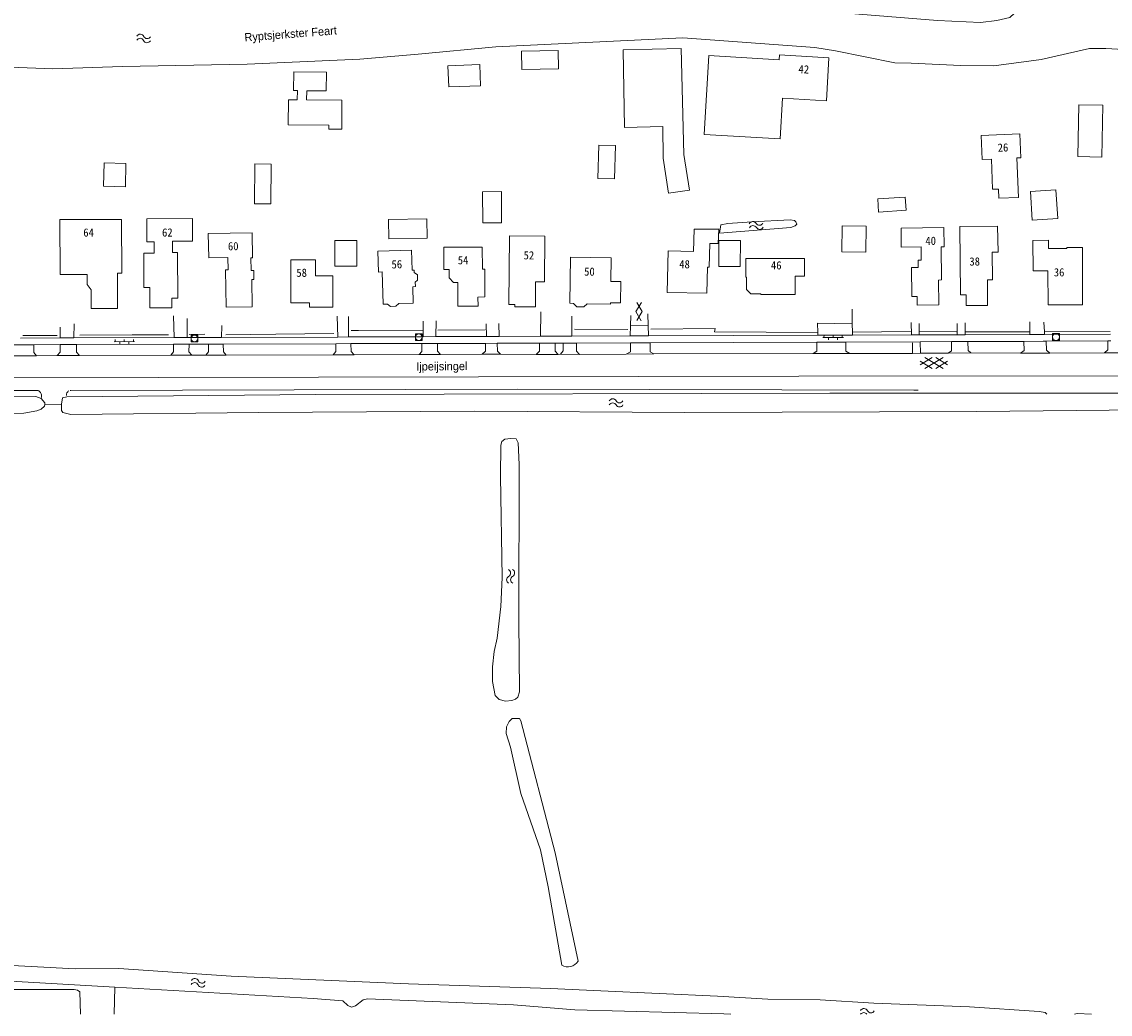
# Model space of a CAD drawing. Header units: metres. Extents: x 189705 to 199106, y 581686 to 588448.
# Tile 4 of 256: x 190050 to 190289, y 581686 to 581904. Entities that reach past the tile are written whole.
import ezdxf
from ezdxf.enums import TextEntityAlignment as Align

# ---------------------------------------------------------------- set-up
doc = ezdxf.new("R2010")
doc.units = ezdxf.units.M
doc.layers.add('B-WA-OG-GBKN-G', color=7, linetype='Continuous', lineweight=18)
doc.styles.add('Style-DotumChe', font='DotumChe.ttf')
doc.styles.add('Style-WORKING', font='WORKING.shx')

msp = doc.modelspace()

# ---------------------------------------------------------------- linework, layer by layer
at = {"layer": 'B-WA-OG-GBKN-G'}
for p, q in [((190232.745, 581837.264), (190232.733, 581840.515)), ((190083.744, 581839.04), (190083.881, 581834.257)), ((190086.698, 581834.267), (190086.712, 581838.48)), ((190119.672, 581838.944), (190119.76, 581834.384)), ((190122.147, 581834.393), (190122.136, 581838.872)), ((190164.376, 581839.913), (190164.302, 581834.543)), ((190171.202, 581838.988), (190171.188, 581834.567)), ((190184.054, 581836.865), (190184.112, 581839.125)), ((190187.85, 581839.472), (190187.934, 581836.932)), ((190058.871, 581836.571), (190058.849, 581834.168)), ((190061.873, 581834.178), (190061.901, 581837.306)), ((190094.271, 581834.294), (190094.295, 581836.887)), ((190122.692, 581835.817), (190124.319, 581835.823)), ((190124.319, 581835.823), (190138.563, 581835.878)), ((190138.563, 581835.878), (190138.561, 581834.451)), ((190138.566, 581837.833), (190138.563, 581835.878)), ((190141.305, 581834.461), (190141.413, 581837.91)), ((190141.776, 581835.899), (190152.118, 581835.933)), ((190152.333, 581837.303), (190152.434, 581834.501)), ((190155.226, 581834.511), (190155.154, 581837.329)), ((190171.761, 581836.11), (190183.448, 581836.031)), ((190183.996, 581834.613), (190184.054, 581836.865)), ((190184.054, 581836.865), (190187.934, 581836.932)), ((190187.934, 581836.932), (190188.01, 581834.627)), ((190232.745, 581837.264), (190225.132, 581837.408)), ((190225.132, 581837.408), (190225.17, 581835.349)), ((190232.745, 581837.264), (190232.752, 581835.432)), ((190245.666, 581837.578), (190245.712, 581834.832)), ((190247.409, 581835.581), (190247.391, 581837.385)), ((190255.751, 581837.385), (190255.728, 581834.868)), ((190257.531, 581834.875), (190257.531, 581837.496)), ((190271.686, 581837.749), (190271.731, 581834.925)), ((190274.81, 581837.62), (190274.9, 581835.53)), ((190058.849, 581834.168), (190050.133, 581834.137)), ((190050.671, 581834.689), (190053.771, 581834.692)), ((190053.771, 581834.692), (190058.168, 581834.697)), ((190061.873, 581834.178), (190058.849, 581834.168)), ((190083.881, 581834.257), (190061.873, 581834.178)), ((190063.123, 581834.779), (190074.634, 581834.841)), ((190070.659, 581833.352), (190075.159, 581833.365)), ((190070.909, 581833.353), (190070.907, 581833.853)), ((190071.909, 581833.356), (190071.91, 581832.856)), ((190072.909, 581833.359), (190072.907, 581833.859)), ((190073.909, 581833.362), (190073.91, 581832.862)), ((190074.634, 581834.841), (190082.588, 581834.883)), ((190074.909, 581833.365), (190074.907, 581833.865)), ((190086.698, 581834.267), (190083.881, 581834.257)), ((190090.968, 581834.282), (190086.698, 581834.267)), ((190087.136, 581834.918), (190090.618, 581834.989)), ((190094.271, 581834.294), (190090.968, 581834.282)), ((190119.76, 581834.384), (190094.271, 581834.294)), ((190095.191, 581834.897), (190106.195, 581834.978)), ((190106.195, 581834.978), (190118.926, 581835.139)), ((190122.147, 581834.393), (190119.76, 581834.384)), ((190138.561, 581834.451), (190122.147, 581834.393)), ((190141.305, 581834.461), (190138.561, 581834.451)), ((190152.434, 581834.501), (190141.305, 581834.461)), ((190155.226, 581834.511), (190152.434, 581834.501)), ((190164.302, 581834.543), (190155.226, 581834.511)), ((190171.188, 581834.567), (190164.302, 581834.543)), ((190183.996, 581834.613), (190171.188, 581834.567)), ((190188.01, 581834.627), (190183.996, 581834.613)), ((190225.181, 581834.759), (190188.01, 581834.627)), ((190188.336, 581833.093), (190224.966, 581833.253)), ((190224.966, 581833.253), (190231.306, 581833.275)), ((190225.17, 581835.349), (190225.181, 581834.759)), ((190232.755, 581834.786), (190225.181, 581834.759)), ((190226.274, 581834.277), (190230.774, 581834.246)), ((190226.524, 581834.275), (190226.527, 581834.775)), ((190227.524, 581834.268), (190227.52, 581833.768)), ((190228.524, 581834.261), (190228.527, 581834.761)), ((190229.524, 581834.254), (190229.52, 581833.754)), ((190230.524, 581834.247), (190230.527, 581834.747)), ((190231.306, 581833.275), (190247.655, 581833.338)), ((190232.752, 581835.432), (190245.545, 581835.571)), ((190232.752, 581835.432), (190232.755, 581834.786)), ((190245.712, 581834.832), (190232.755, 581834.786)), ((190247.416, 581834.839), (190245.712, 581834.832)), ((190247.416, 581834.839), (190247.409, 581835.581)), ((190247.409, 581835.581), (190255.633, 581835.557)), ((190255.728, 581834.868), (190247.416, 581834.839)), ((190247.655, 581833.338), (190254.517, 581833.364)), ((190247.655, 581833.338), (190247.678, 581830.805)), ((190258.087, 581833.378), (190254.517, 581833.364)), ((190257.531, 581834.875), (190255.728, 581834.868)), ((190271.731, 581834.925), (190257.531, 581834.875)), ((190271.615, 581835.514), (190257.665, 581835.513)), ((190270.422, 581833.434), (190258.087, 581833.378)), ((190270.422, 581833.434), (190274.617, 581833.436)), ((190274.926, 581834.936), (190271.731, 581834.925)), ((190275.324, 581833.44), (190274.617, 581833.436)), ((190274.9, 581835.53), (190289.326, 581835.558)), ((190274.9, 581835.53), (190274.926, 581834.936)), ((190289.455, 581834.988), (190274.926, 581834.936)), ((190275.324, 581833.44), (190288.82, 581833.526)), ((190288.82, 581833.526), (190289.484, 581833.531)), ((190048.416, 581832.679), (190053.067, 581832.703)), ((190053.067, 581832.703), (190058.804, 581832.743)), ((190058.804, 581832.743), (190062.436, 581832.726)), ((190062.436, 581832.726), (190083.713, 581832.825)), ((190083.713, 581832.825), (190087.152, 581832.83)), ((190087.152, 581832.83), (190091.416, 581832.836)), ((190091.416, 581832.836), (190094.634, 581832.832)), ((190094.634, 581832.832), (190119.349, 581832.879)), ((190119.349, 581832.879), (190122.678, 581832.931)), ((190122.678, 581832.931), (190138.23, 581832.947)), ((190138.23, 581832.947), (190141.666, 581832.944)), ((190141.666, 581832.944), (190152.222, 581832.98)), ((190152.222, 581832.98), (190154.806, 581833.003)), ((190154.806, 581833.003), (190164.07, 581833.056)), ((190164.07, 581833.056), (190167.504, 581833.051)), ((190167.504, 581833.051), (190169.3, 581833.06)), ((190169.3, 581833.06), (190172.226, 581833.046)), ((190172.226, 581833.046), (190184.035, 581833.08)), ((190184.035, 581833.08), (190188.336, 581833.093)), ((190245.972, 581830.8), (190245.971, 581833.081)), ((190253.774, 581830.823), (190258.732, 581830.89)), ((190258.732, 581830.89), (190269.675, 581830.838)), ((190269.675, 581830.838), (190276.121, 581830.87)), ((190276.121, 581830.87), (190288.126, 581830.878)), ((190288.126, 581830.878), (190293.272, 581830.933)), ((190047.801, 581830.266), (190053.649, 581830.283)), ((190053.649, 581830.283), (190058.183, 581830.313)), ((190058.183, 581830.313), (190063.081, 581830.33)), ((190063.081, 581830.33), (190083.109, 581830.397)), ((190083.109, 581830.397), (190087.727, 581830.382)), ((190087.727, 581830.382), (190090.806, 581830.377)), ((190090.806, 581830.377), (190095.286, 581830.394)), ((190095.286, 581830.394), (190118.757, 581830.469)), ((190118.757, 581830.469), (190123.352, 581830.464)), ((190123.352, 581830.464), (190137.639, 581830.526)), ((190137.639, 581830.526), (190142.349, 581830.547)), ((190142.349, 581830.547), (190151.505, 581830.613)), ((190151.505, 581830.613), (190155.478, 581830.634)), ((190155.478, 581830.634), (190163.358, 581830.575)), ((190163.358, 581830.575), (190168.137, 581830.565)), ((190168.671, 581830.596), (190168.137, 581830.565)), ((190168.671, 581830.596), (190172.875, 581830.581)), ((190172.875, 581830.581), (190183.09, 581830.653)), ((190183.09, 581830.653), (190189.203, 581830.668)), ((190189.203, 581830.668), (190224.123, 581830.738)), ((190224.123, 581830.738), (190232.168, 581830.76)), ((190232.168, 581830.76), (190245.972, 581830.8)), ((190245.972, 581830.8), (190247.678, 581830.805)), ((190247.659, 581829.064), (190250.272, 581827.485)), ((190247.665, 581828.264), (190250.252, 581829.885)), ((190247.678, 581830.805), (190253.774, 581830.823)), ((190248.652, 581829.872), (190252.671, 581827.504)), ((190248.672, 581827.472), (190252.652, 581829.904)), ((190251.052, 581829.891), (190253.665, 581828.312)), ((190251.071, 581827.491), (190253.659, 581829.112)), ((190000, 581825.285), (190220.974, 581825.826)), ((190220.974, 581825.826), (190300.302, 581825.899)), ((189994.141, 581822.819), (190053.997, 581822.621)), ((190053.997, 581822.621), (190054.176, 581822.56)), ((190054.127, 581822.592), (190054.225, 581822.527)), ((190054.176, 581822.56), (190054.378, 581822.374)), ((190054.378, 581822.374), (190054.501, 581822.205)), ((190054.472, 581822.254), (190054.53, 581822.156)), ((190054.501, 581822.205), (190054.653, 581821.892)), ((190054.73, 581821.311), (190054.636, 581820.88)), ((190054.653, 581821.892), (190054.712, 581821.699)), ((190054.712, 581821.699), (190054.741, 581821.558)), ((190054.741, 581821.416), (190054.73, 581821.311)), ((190054.741, 581821.558), (190054.741, 581821.416)), ((190060.335, 581822.096), (190060.493, 581822.361)), ((190060.493, 581822.361), (190060.629, 581822.487)), ((190060.629, 581822.487), (190060.722, 581822.55)), ((190061.03, 581822.63), (190061.217, 581822.654)), ((190061.217, 581822.654), (190159.215, 581822.922)), ((190159.215, 581822.922), (190246.23, 581822.734)), ((190246.404, 581822.733), (190246.23, 581822.734)), ((190246.404, 581822.733), (190246.873, 581822.733)), ((190246.873, 581822.733), (190247.179, 581822.698)), ((190055.439, 581819.585), (190059.122, 581819.633)), ((190166.45, 581691.365), (190177.55, 581690.909)), ((190203.147, 581689.731), (190177.55, 581690.909))]:
    msp.add_line(p, q, dxfattribs=at)
at = {"layer": 'B-WA-OG-GBKN-G', "flags": 128}
for points in [[(190135.658, 581907.727), (190151.712, 581908.383), (190165.036, 581909.457), (190185.164, 581909.835), (190203.548, 581908.373), (190223.271, 581906.136), (190251.454, 581903.824), (190260.851, 581903.384), (190264.463, 581903.833), (190267.341, 581904.544), (190269.429, 581906.471)], [(190366.635, 581899.216), (190361.836, 581898.634), (190348.971, 581897.76), (190328.507, 581896.8), (190305.13, 581896.757), (190288.369, 581897.722), (190284.837, 581897.704), (190274.219, 581895.308), (190263.839, 581893.878), (190256.471, 581893.944), (190245.651, 581894.499), (190242.069, 581894.532), (190229.033, 581897.19), (190224.517, 581897.943), (190195.569, 581900.06), (190154.489, 581898.042), (190137.451, 581896.493)], [(190137.451, 581896.493), (190124.608, 581895.364), (190099.875, 581894.265), (190072.505, 581893.775), (190057.228, 581893.253), (190014.149, 581894.912), (190000, 581895.306)], [(190168.17, 581897.246), (190160.151, 581897.139), (190160.204, 581893.129), (190168.224, 581893.236), (190168.17, 581897.246)], [(190182.409, 581897.408), (190182.761, 581880.38), (190191.123, 581880.558), (190191.212, 581873.646), (190192.361, 581865.936), (190196.992, 581866.631), (190195.742, 581874.443), (190195.192, 581897.699), (190182.409, 581897.408)], [(190201.218, 581896.155), (190200.186, 581878.864), (190216.878, 581877.868), (190217.411, 581886.818), (190227.055, 581886.243), (190227.618, 581895.683), (190216.731, 581896.332), (190216.665, 581895.234), (190201.218, 581896.155)], [(190150.937, 581894.198), (190151.119, 581889.55), (190144.152, 581889.279), (190143.97, 581893.927), (190150.937, 581894.198)], [(190117.815, 581880.861), (190117.807, 581880.011), (190120.667, 581879.983), (190120.707, 581886.334), (190112.937, 581886.409), (190112.978, 581888.439), (190117.268, 581888.399), (190117.308, 581892.509), (190110.108, 581892.557), (190110.068, 581888.467), (190110.918, 581888.458), (190110.898, 581886.428), (190108.968, 581886.447), (190108.915, 581880.947), (190117.815, 581880.861)], [(190287.716, 581885.242), (190287.52, 581873.885), (190282.261, 581873.975), (190282.457, 581885.332), (190287.716, 581885.242)], [(190261.044, 581878.646), (190261.25, 581873.333), (190263.279, 581873.411), (190263.535, 581866.8), (190264.8, 581866.849), (190264.878, 581864.835), (190269.222, 581865.003), (190268.885, 581873.698), (190269.701, 581873.73), (190269.498, 581878.974), (190261.044, 581878.646)], [(190180.74, 581876.402), (190180.548, 581869.099), (190176.879, 581869.195), (190177.073, 581876.5), (190180.74, 581876.402)], [(190068.477, 581872.588), (190068.374, 581867.478), (190073.161, 581867.381), (190073.264, 581872.492), (190068.477, 581872.588)], [(190105.194, 581872.354), (190105.088, 581863.605), (190101.48, 581863.649), (190101.586, 581872.398), (190105.194, 581872.354)], [(190277.438, 581866.706), (190277.838, 581860.415), (190272.255, 581860.06), (190271.855, 581866.351), (190277.438, 581866.706)], [(190155.7, 581866.304), (190155.762, 581859.481), (190151.632, 581859.443), (190151.57, 581866.266), (190155.7, 581866.304)], [(190238.518, 581861.822), (190244.58, 581862.244), (190244.38, 581865.109), (190238.318, 581864.687), (190238.518, 581861.822)], [(190058.795, 581860.173), (190058.809, 581848.104), (190064.784, 581848.11), (190064.786, 581845.94), (190065.62, 581844.75), (190065.625, 581840.661), (190071.462, 581840.667), (190071.454, 581848.383), (190072.341, 581848.384), (190072.328, 581860.189), (190058.795, 581860.173)], [(190078.515, 581840.793), (190083.375, 581840.816), (190083.365, 581842.876), (190084.635, 581842.882), (190084.587, 581852.932), (190083.487, 581852.927), (190083.475, 581855.427), (190087.865, 581855.448), (190087.859, 581860.409), (190077.861, 581860.3), (190077.885, 581855.3), (190079.495, 581855.308), (190079.507, 581852.808), (190077.177, 581852.797), (190077.213, 581845.277), (190078.493, 581845.283), (190078.515, 581840.793)], [(190131.003, 581855.903), (190139.39, 581856.061), (190139.31, 581860.305), (190130.923, 581860.147), (190131.003, 581855.903)], [(190210.674, 581859.646), (190219.064, 581860.078), (190220.054, 581859.968), (190220.356, 581859.686), (190220.529, 581859.15), (190220.221, 581858.798), (190219.252, 581858.451), (190203.588, 581857.169), (190203.859, 581859.022), (190205.387, 581859.287), (190210.674, 581859.646)], [(190091.364, 581857.097), (190091.448, 581851.788), (190095.68, 581851.855), (190095.724, 581849.129), (190095.142, 581849.12), (190095.272, 581840.923), (190101.012, 581841.013), (190100.918, 581846.975), (190101.361, 581846.982), (190101.33, 581848.964), (190100.754, 581848.955), (190100.71, 581851.765), (190101.092, 581851.771), (190101.005, 581857.25), (190091.364, 581857.097)], [(190192.302, 581853.304), (190197.905, 581853.185), (190198.009, 581858.06), (190203.412, 581858.02), (190203.328, 581854.88), (190201.426, 581854.893), (190201.315, 581849.741), (190200.939, 581849.749), (190200.816, 581843.977), (190192.106, 581844.163), (190192.302, 581853.304)], [(190235.807, 581858.684), (190235.733, 581853.043), (190230.436, 581853.112), (190230.51, 581858.753), (190235.807, 581858.684)], [(190252.861, 581858.389), (190243.435, 581858.27), (190243.487, 581854.131), (190247.856, 581854.186), (190247.893, 581851.236), (190247.17, 581851.227), (190247.19, 581849.637), (190245.756, 581849.619), (190245.836, 581843.283), (190246.98, 581843.297), (190247.004, 581841.39), (190251.756, 581841.45), (190251.688, 581846.894), (190252.346, 581846.902), (190252.255, 581854.144), (190252.914, 581854.152), (190252.861, 581858.389)], [(190256.325, 581858.622), (190264.642, 581858.695), (190264.726, 581853), (190263.429, 581852.993), (190263.491, 581846.97), (190262.391, 581846.958), (190262.449, 581841.323), (190257.753, 581841.275), (190257.728, 581843.656), (190256.465, 581843.643), (190256.325, 581858.622)], [(190123.985, 581855.591), (190123.971, 581849.95), (190119.118, 581849.962), (190119.132, 581855.603), (190123.985, 581855.591)], [(190157.496, 581856.604), (190165.275, 581856.532), (190165.191, 581846.503), (190163.211, 581846.521), (190163.192, 581840.991), (190158.662, 581841.033), (190158.667, 581841.543), (190157.357, 581841.555), (190157.496, 581856.604)], [(190208.16, 581855.536), (190208.132, 581849.832), (190203.419, 581849.855), (190203.447, 581855.559), (190208.16, 581855.536)], [(190279.849, 581854.008), (190283.258, 581854.018), (190283.293, 581841.451), (190275.704, 581841.429), (190275.682, 581848.94), (190272.426, 581848.93), (190272.407, 581855.6), (190275.814, 581855.609), (190275.819, 581853.792)], [(190136.11, 581849.052), (190135.973, 581853.473), (190128.588, 581853.244), (190128.73, 581848.646), (190129.551, 581848.671)], [(190143.032, 581854.076), (190143.068, 581849.193), (190144.258, 581849.202), (190144.272, 581847.339), (190145.186, 581846.355), (190146.137, 581846.362), (190146.175, 581841.146), (190150.568, 581841.178), (190150.554, 581843.165), (190152.082, 581843.176), (190152.037, 581849.253), (190151.542, 581849.249), (190151.507, 581854.138), (190143.032, 581854.076)], [(190275.819, 581853.792), (190279.85, 581853.813), (190279.849, 581854.008)], [(190109.476, 581851.349), (190109.477, 581841.877), (190113.583, 581841.877), (190113.584, 581840.958), (190118.693, 581840.959), (190118.693, 581847.801), (190114.891, 581847.8), (190114.891, 581851.35), (190109.476, 581851.349)], [(190179.651, 581841.89), (190179.647, 581841.59), (190174.537, 581841.666), (190173.799, 581840.993), (190172.244, 581841.016), (190171.561, 581841.764), (190170.705, 581841.777), (190170.855, 581851.892), (190179.797, 581851.759), (190179.721, 581846.579)], [(190209.372, 581847.51), (190209.522, 581847.51), (190209.529, 581844.8), (190210.481, 581843.872), (190212.671, 581843.877), (190212.671, 581843.727), (190220.181, 581843.744), (190220.172, 581847.734), (190222.272, 581847.739), (190222.263, 581851.619), (190209.363, 581851.592), (190209.372, 581847.51)], [(190129.551, 581848.671), (190129.77, 581841.565), (190130.712, 581841.594), (190131.382, 581841.103), (190132.506, 581841.138), (190133.207, 581841.716), (190136.36, 581841.813), (190136.249, 581845.43), (190136.814, 581845.447), (190136.783, 581846.458), (190137.3, 581846.885), (190137.265, 581848.015), (190136.578, 581848.519), (190136.562, 581849.032), (190136.11, 581849.052)], [(190179.651, 581841.89), (190181.851, 581841.857), (190181.921, 581846.547), (190179.721, 581846.579)], [(190186.455, 581841.969), (190185.237, 581839.98), (190186.419, 581837.969)], [(190185.455, 581841.978), (190186.637, 581839.967), (190185.419, 581837.978)], [(190188.481, 581836.138), (190202.66, 581836.239), (190202.501, 581835.503), (190225.17, 581835.349)], [(190087.574, 581833.324), (190087.574, 581834.824), (190089.074, 581834.824), (190089.074, 581833.324), (190087.574, 581833.324)], [(190136.816, 581833.586), (190136.816, 581835.086), (190138.316, 581835.086), (190138.316, 581833.586), (190136.816, 581833.586)], [(190224.966, 581833.253), (190224.978, 581831.247), (190224.123, 581830.738)], [(190232.168, 581830.76), (190231.332, 581831.301), (190231.306, 581833.275)], [(190254.517, 581833.364), (190254.502, 581831.383), (190253.774, 581830.823)], [(190258.087, 581833.378), (190258.141, 581831.449), (190258.732, 581830.89)], [(190270.422, 581833.434), (190270.436, 581831.434), (190269.675, 581830.838)], [(190276.121, 581830.87), (190275.356, 581831.477), (190275.324, 581833.44)], [(190276.711, 581833.654), (190276.711, 581835.154), (190278.211, 581835.154), (190278.211, 581833.654), (190276.711, 581833.654)], [(190288.82, 581833.526), (190288.81, 581831.536), (190288.126, 581830.878)], [(190053.649, 581830.283), (190053.08, 581830.999), (190053.067, 581832.703)], [(190058.804, 581832.743), (190058.824, 581831.038), (190058.183, 581830.313)], [(190063.081, 581830.33), (190062.446, 581831.044), (190062.436, 581832.726)], [(190083.713, 581832.825), (190083.696, 581831.132), (190083.109, 581830.397)], [(190087.727, 581830.382), (190087.118, 581831.148), (190087.152, 581832.83)], [(190091.416, 581832.836), (190091.417, 581831.165), (190090.806, 581830.377)], [(190095.286, 581830.394), (190094.669, 581831.138), (190094.634, 581832.832)], [(190119.349, 581832.879), (190119.391, 581831.211), (190118.757, 581830.469)], [(190123.352, 581830.464), (190122.696, 581831.222), (190122.678, 581832.931)], [(190138.23, 581832.947), (190138.258, 581831.228), (190137.639, 581830.526)], [(190142.349, 581830.547), (190141.704, 581831.257), (190141.666, 581832.944)], [(190152.222, 581832.98), (190152.209, 581831.302), (190151.505, 581830.613)], [(190155.478, 581830.634), (190154.838, 581831.3), (190154.806, 581833.003)], [(190164.07, 581833.056), (190164.06, 581831.296), (190163.358, 581830.575)], [(190168.137, 581830.565), (190167.482, 581831.294), (190167.504, 581833.051)], [(190169.3, 581833.06), (190169.293, 581831.321), (190168.671, 581830.596)], [(190172.875, 581830.581), (190172.22, 581831.297), (190172.226, 581833.046)], [(190184.035, 581833.08), (190184.032, 581831.1), (190183.09, 581830.653)], [(190189.203, 581830.668), (190188.354, 581831.114), (190188.336, 581833.093)], [(190000, 581821.244), (190053.497, 581821.297), (190054.636, 581820.88)], [(190059.122, 581819.633), (190059.365, 581821.066), (190060.281, 581821.236), (190114.891, 581821.785), (190227.839, 581822.06), (190312.63, 581822.057), (190315.555, 581822.437), (190316.01, 581822.128), (190316.444, 581819.609), (190315.881, 581819.106), (190310.972, 581818.514), (190260.071, 581818.034), (190195.987, 581817.825), (190149.795, 581818.115), (190102.379, 581817.831), (190061.16, 581817.391), (190059.436, 581817.813), (190059.11, 581818.273), (190059.122, 581819.633)], [(190055.439, 581819.585), (190055.409, 581819.196), (190054.64, 581818.516), (190053.748, 581818.169), (190050.898, 581817.661), (190007.596, 581817.264), (190000, 581817.33)], [(190054.636, 581820.88), (190055.467, 581819.957), (190055.439, 581819.585)], [(190159.598, 581806.414), (190159.414, 581811.192), (190158.913, 581812.06), (190157.77, 581812.122), (190156.472, 581811.956), (190155.833, 581811.428), (190155.597, 581810.667), (190155.484, 581803.808), (190155.865, 581781.57), (190155.578, 581775.245), (190154.803, 581768.264), (190154.142, 581765.348), (190153.755, 581762.022), (190153.777, 581758.769), (190154.308, 581755.714), (190155.239, 581754.792), (190156.634, 581754.474), (190158.007, 581754.614), (190158.823, 581754.912), (190159.285, 581755.339), (190159.651, 581756.53), (190159.514, 581772.135), (190159.598, 581806.414)], [(190172.542, 581697.41), (190167.484, 581721.139), (190159.974, 581750.175), (190159.674, 581750.661), (190158.073, 581750.649), (190157.432, 581749.995), (190156.811, 581748.856)], [(190156.811, 581748.856), (190156.773, 581747.383), (190157.735, 581744.376), (190159.954, 581734.166), (190164.314, 581721.802), (190165.993, 581713.706), (190168.964, 581696.504)], [(190166.45, 581691.365), (190135.307, 581692.409), (190096.395, 581694.082), (190071.738, 581695.753), (190062.107, 581695.738), (190000, 581699.032)], [(190070.837, 581691.68), (190033.962, 581693.807), (190000, 581695.042)], [(190000, 581691.156), (190061.913, 581691.14), (190062.623, 581691.007), (190063.154, 581690.672), (190063.267, 581685.745)], [(190070.837, 581691.68), (190070.675, 581685.745)], [(190206.087, 581685.745), (190204.514, 581685.838), (190171.794, 581686.693), (190158.363, 581687.779), (190126.308, 581689.111), (190125.391, 581688.916), (190123.651, 581687.585), (190122.784, 581687.262), (190121.975, 581687.651), (190120.866, 581688.677), (190114.417, 581689.167), (190070.837, 581691.68)], [(190225.658, 581688.9), (190214.173, 581689.079), (190203.147, 581689.731)], [(190225.658, 581688.9), (190237.441, 581688.158), (190258.497, 581687.358), (190273.734, 581686.356), (190275.104, 581686.09), (190275.443, 581685.745)], [(190285.24, 581685.745), (190282.115, 581685.875), (190281.538, 581685.745)]]:
    msp.add_lwpolyline(points, dxfattribs=at)
at = {"layer": 'B-WA-OG-GBKN-G'}
for centre in [(190088.324, 581834.074), (190137.566, 581834.336), (190277.461, 581834.404)]:
    msp.add_circle(centre, 0.75, dxfattribs=at)
at = {"layer": 'B-WA-OG-GBKN-G', "extrusion": (0, 0, -1)}
for centre, start, end in [((-190076.41, 581899.993), 30.53715, 154.39217), ((-190076.372, 581899.094), 30.53715, 154.39217), ((-190210.904, 581858.876), 24.97843, 148.83345), ((-190210.953, 581857.978), 24.97843, 148.83345), ((-190181.634, 581820.778), 207.9006, 331.75562), ((-190181.637, 581819.878), 207.9006, 331.75562), ((-190156.859, 581782.582), 117.09855, 240.95358), ((-190157.759, 581782.597), 117.09855, 240.95358), ((-190089.956, 581693.428), 211.97038, 335.82541), ((-190089.894, 581692.53), 211.97038, 335.82541), ((-190236.822, 581686.889), 210.25085, 334.10588)]:
    msp.add_arc(centre, 0.85, start, end, dxfattribs=at)
at = {"layer": 'B-WA-OG-GBKN-G'}
for centre, radius, start, end in [((190077.943, 581900.727), 0.85, 205.60782, 329.46284), ((190077.905, 581899.828), 0.85, 205.60782, 329.46284), ((190212.359, 581859.756), 0.85, 211.16654, 335.02156), ((190212.407, 581858.858), 0.85, 211.16654, 335.02156), ((190061.583, 581821.596), 1.344, 158.14878, 181.69003), ((190180.137, 581819.973), 0.85, 28.24437, 152.09939), ((190180.14, 581819.073), 0.85, 28.24437, 152.09939), ((190157.684, 581781.095), 0.85, 119.04641, 242.90144), ((190158.584, 581781.111), 0.85, 119.04641, 242.90144), ((190170.295, 581698.767), 2.625, 239.54086, 328.878), ((190088.343, 581691.834), 0.85, 24.17458, 148.02961), ((190088.405, 581692.732), 0.85, 24.17458, 148.02961), ((190235.293, 581686.146), 0.85, 25.89411, 149.74914), ((190235.258, 581685.247), 0.85, 35.88661, 144.11339)]:
    msp.add_arc(centre, radius, start, end, dxfattribs=at)

# ---------------------------------------------------------------- texts
at = {"layer": 'B-WA-OG-GBKN-G', "style": 'Style-WORKING'}
msp.add_text('Ryptsjerkster Feart', height=1.8, rotation=4.38633, dxfattribs=at).set_placement((190109.429, 581900.929), align=Align.MIDDLE_CENTER)
at = {"layer": 'B-WA-OG-GBKN-G'}
for s, rotation, style, p in [('42', 356.58425, 'Style-DotumChe', (190220.881, 581892.327)), ('26', 2.17127, 'Style-DotumChe', (190264.693, 581875.034)), ('64', 0.03228, 'Style-DotumChe', (190063.92, 581856.429)), ('62', 0.24209, 'Style-DotumChe', (190081.212, 581856.433)), ('60', 0.8958, 'Style-DotumChe', (190095.683, 581853.414)), ('40', 0.686, 'Style-DotumChe', (190248.797, 581854.587)), ('52', 359.48354, 'Style-DotumChe', (190160.572, 581851.426)), ('56', 1.72715, 'Style-DotumChe', (190131.607, 581849.419)), ('54', 0.41155, 'Style-DotumChe', (190146.138, 581850.348)), ('48', 358.78936, 'Style-DotumChe', (190194.731, 581849.5)), ('46', 0.10491, 'Style-DotumChe', (190214.879, 581849.22)), ('38', 0.58101, 'Style-DotumChe', (190258.453, 581850.06)), ('50', 359.17682, 'Style-DotumChe', (190173.855, 581847.863)), ('36', 0.13719, 'Style-DotumChe', (190276.982, 581847.688)), ('Ijpeijsingel', 0.51646, 'Style-WORKING', (190137.017, 581827.018))]:
    msp.add_text(s, height=1.8, rotation=rotation, dxfattribs=dict(at, style=style)).set_placement(p)
at = {"layer": 'B-WA-OG-GBKN-G', "style": 'Style-DotumChe'}
msp.add_text('58', height=1.8, dxfattribs=at).set_placement((190110.691, 581847.598))

doc.saveas('drawing.dxf')
